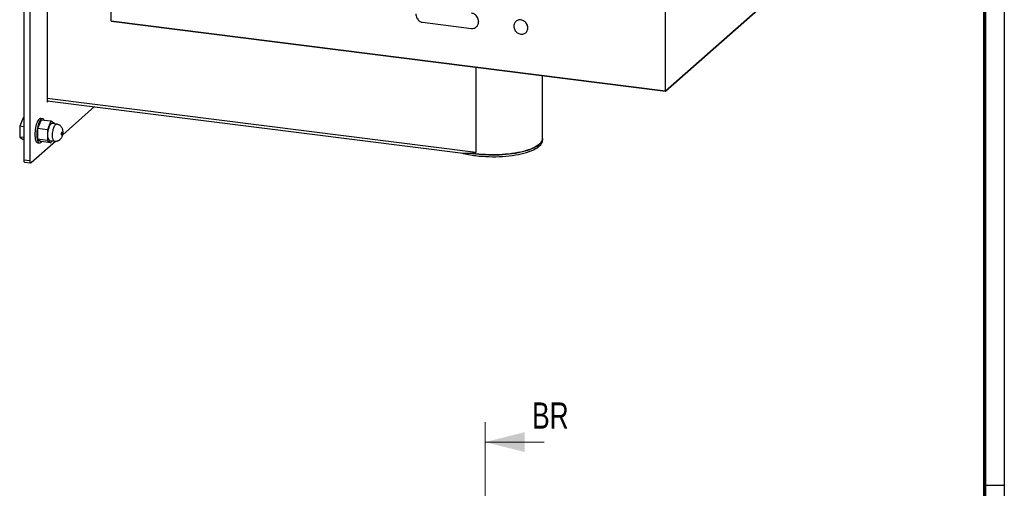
# Paper-space layout 'MA-KB-Kubus Wall Mount' of a CAD drawing. Header units: millimetres. Extents: x 7 to 203, y 7 to 289.
# Tile 5 of 7: x 104 to 203, y 148 to 196. Entities that reach past the tile are written whole.
import ezdxf

# ---------------------------------------------------------------- set-up
doc = ezdxf.new("R2010")
doc.units = ezdxf.units.MM
doc.layers.add('LAYER2', color=7, linetype='Continuous')
doc.layers.add('LOGO', color=7, linetype='Continuous')
doc.styles.add('SLDTEXTSTYLE1', font='TXT', dxfattribs={"width": 0.75})

psp = doc.layouts.new('MA-KB-Kubus Wall Mount')

# ---------------------------------------------------------------- linework, layer by layer
at = {"color": 7, "linetype": 'Continuous', "lineweight": 25}
for p, q in [((112.96361, 195.70788), (112.96361, 210.72859)), ((190.29308, 207.3438), (169.08223, 188.63759)), ((169.08417, 188.63302), (190.29738, 207.34131)), ((169.08223, 188.63759), (169.08223, 203.65831)), ((104.12834, 199.921), (104.12834, 181.69336)), ((104.75195, 199.84243), (104.75195, 181.61479)), ((106.50793, 197.02271), (106.50793, 187.53177)), ((112.96361, 195.70788), (112.95931, 195.70409)), ((112.95931, 195.70409), (169.08417, 188.63302)), ((169.08223, 188.63759), (112.96361, 195.70788)), ((144.46539, 195.60751), (149.44765, 194.9798)), ((150.16122, 195.66264), (150.16004, 195.6616)), ((155.14314, 195.03022), (155.14196, 195.02918)), ((149.86058, 191.05497), (149.86058, 182.42743)), ((156.62834, 183.86074), (156.62834, 190.20231)), ((169.08223, 188.63759), (169.08417, 188.63302)), ((106.50793, 187.67216), (148.57851, 182.37176)), ((106.50793, 187.53177), (106.64722, 187.65461)), ((108.07785, 184.23369), (111.29311, 187.06928)), ((104.07337, 185.9391), (103.71982, 185.08296)), ((104.12834, 185.93217), (104.07337, 185.9391)), ((105.88184, 185.71125), (105.52828, 184.85511)), ((106.036, 185.84625), (105.84892, 185.86982)), ((106.87961, 185.58554), (105.88184, 185.71125)), ((106.87961, 185.58554), (106.52606, 184.72941)), ((107.23317, 185.35302), (106.87961, 185.58554)), ((107.45565, 185.29782), (106.98795, 185.35675)), ((107.23317, 185.32586), (107.23317, 185.35302)), ((104.12834, 185.03149), (103.71982, 185.08296)), ((103.71982, 185.08296), (103.71982, 183.9943)), ((106.52606, 184.72941), (105.52828, 184.85511)), ((105.52828, 184.85511), (105.52828, 183.76645)), ((106.52606, 184.72941), (106.52606, 183.64074)), ((104.12834, 183.94283), (103.71982, 183.9943)), ((103.71982, 183.9943), (104.07337, 183.76177)), ((104.12834, 183.75485), (104.07337, 183.76177)), ((104.8698, 181.40446), (107.32927, 183.57351)), ((106.52606, 183.64074), (105.52828, 183.76645)), ((105.52828, 183.76645), (105.88184, 183.53393)), ((105.54059, 183.4225), (105.72767, 183.39893)), ((106.87961, 183.40822), (105.88184, 183.53393)), ((106.52606, 183.64074), (106.87961, 183.40822)), ((106.77128, 183.63701), (107.23899, 183.57809)), ((106.87961, 183.40822), (106.96407, 183.61272)), ((156.62834, 183.67218), (156.62834, 183.86074)), ((104.12834, 181.69336), (104.75195, 181.61479)), ((104.20452, 181.46658), (104.82813, 181.38801))]:
    psp.add_line(p, q, dxfattribs=at)
at = {"color": 8, "linetype": 'Continuous', "lineweight": 25}
psp.add_line((149.86058, 182.42743), (106.50793, 187.88935), dxfattribs=at)
at = {"color": 7, "linetype": 'Continuous', "lineweight": 18}
for p, q in [((150.80771, 155.14771), (150.80771, 45.75946)), ((156.80771, 153.14771), (150.80771, 153.14771))]:
    psp.add_line(p, q, dxfattribs=at)
at = {"color": 7, "linetype": 'Continuous', "lineweight": 25, "flags": 128}
for points in [[(105.84892, 185.86982), (105.80024, 185.86745), (105.74033, 185.84278), (105.67954, 185.79483), (105.61904, 185.72451), (105.56001, 185.63321), (105.5036, 185.52269), (105.45092, 185.39512), (105.40298, 185.25297), (105.36072, 185.099), (105.32496, 184.93622), (105.2964, 184.7678), (105.2756, 184.59701), (105.26295, 184.42717), (105.25871, 184.2616)], [(106.21375, 185.66943), (106.19551, 185.70696), (106.1503, 185.77564), (106.09986, 185.82188), (106.04518, 185.84477), (105.98733, 185.84388), (105.92742, 185.81921), (105.86662, 185.77126), (105.80612, 185.70094), (105.74709, 185.60964), (105.69069, 185.49912), (105.638, 185.37155), (105.59006, 185.2294), (105.5478, 185.07543), (105.51205, 184.91265), (105.48349, 184.74423), (105.46268, 184.57344), (105.45003, 184.4036), (105.44579, 184.23803)], [(106.77128, 183.63701), (106.73378, 183.64965), (106.69141, 183.68609), (106.65418, 183.74466), (106.62309, 183.82374), (106.59901, 183.92118), (106.58258, 184.03433), (106.57425, 184.1601), (106.57425, 184.29505), (106.58258, 184.43551), (106.59901, 184.57764), (106.62309, 184.71756), (106.65418, 184.85147), (106.69141, 184.97571), (106.73378, 185.08688), (106.78012, 185.18197), (106.82918, 185.25836), (106.87961, 185.31398), (106.93005, 185.34732), (106.97911, 185.35745), (106.98795, 185.35675)], [(108.00211, 184.19832), (107.97956, 184.1904), (107.96044, 184.2076), (107.94767, 184.24731), (107.94318, 184.30349), (107.94767, 184.36758), (107.96044, 184.42982), (107.97956, 184.48075), (108.00211, 184.51259), (108.02466, 184.52052), (108.04378, 184.50332), (108.05655, 184.4636), (108.06104, 184.40743), (108.05655, 184.34334), (108.04378, 184.28109), (108.02466, 184.23017), (108.00211, 184.19832)], [(105.25871, 184.2616), (105.26295, 184.10351), (105.2756, 183.95599), (105.2964, 183.82189), (105.32496, 183.70385), (105.36072, 183.60414), (105.40298, 183.52471), (105.45092, 183.46711), (105.5036, 183.43246), (105.54059, 183.4225)], [(105.44579, 184.23803), (105.45003, 184.07994), (105.46268, 183.93242), (105.48349, 183.79832), (105.51205, 183.68027), (105.5478, 183.58057), (105.59006, 183.50114), (105.638, 183.44354), (105.69069, 183.40889), (105.74709, 183.39787), (105.80612, 183.41068), (105.86662, 183.44708), (105.92742, 183.50636), (105.94372, 183.52613)], [(156.62834, 183.86074), (156.62738, 183.82793), (156.60899, 183.71422), (156.56735, 183.6012), (156.50265, 183.48939), (156.41521, 183.37931), (156.30542, 183.27149), (156.17379, 183.16641), (156.02095, 183.06457), (155.84761, 182.96645), (155.65457, 182.8725), (155.44273, 182.78317), (155.21309, 182.69887), (154.96672, 182.61999), (154.70476, 182.5469), (154.42844, 182.47994), (154.13906, 182.41943), (153.83795, 182.36565), (153.52653, 182.31885), (153.20624, 182.27924), (152.8786, 182.24702), (152.54511, 182.22233), (152.20735, 182.20529), (151.86688, 182.19597), (151.5253, 182.19443), (151.1842, 182.20066), (150.84518, 182.21465), (150.50981, 182.23631), (150.17966, 182.26556), (149.85627, 182.30226), (149.54116, 182.34623), (149.38003, 182.37208)], [(149.86058, 182.30172), (150.18747, 182.26478), (150.52122, 182.23545), (150.86025, 182.21386), (151.20294, 182.20012), (151.54766, 182.19429), (151.89277, 182.19641), (152.23661, 182.20645), (152.57755, 182.22438), (152.91397, 182.25011), (153.24427, 182.28351), (153.56686, 182.32443), (153.88022, 182.37267), (154.18284, 182.42801), (154.47329, 182.49017), (154.75019, 182.55886), (155.0122, 182.63375), (155.25809, 182.7145), (155.48669, 182.8007), (155.6969, 182.89196), (155.88771, 182.98783), (156.05823, 183.08786), (156.20764, 183.19158), (156.33523, 183.29848), (156.44039, 183.40807), (156.52262, 183.51981), (156.58152, 183.63317), (156.61682, 183.74763), (156.62834, 183.86074)], [(149.86058, 182.11316), (150.18747, 182.07622), (150.52122, 182.04688), (150.86025, 182.0253), (151.20294, 182.01156), (151.54766, 182.00573), (151.89277, 182.00784), (152.23661, 182.01789), (152.57755, 182.03582), (152.91397, 182.06155), (153.24427, 182.09495), (153.56686, 182.13587), (153.88022, 182.18411), (154.18284, 182.23945), (154.47329, 182.3016), (154.75019, 182.3703), (155.0122, 182.44519), (155.25809, 182.52593), (155.48669, 182.61214), (155.6969, 182.70339), (155.88771, 182.79927), (156.05823, 182.8993), (156.20764, 183.00302), (156.33523, 183.10992), (156.44039, 183.21951), (156.52262, 183.33125), (156.58152, 183.44461), (156.61682, 183.55906), (156.62834, 183.67218)], [(149.37928, 182.3722), (149.54211, 182.34609), (149.86058, 182.30172)], [(104.12834, 181.69336), (104.1306, 181.63405), (104.13731, 181.581), (104.1482, 181.53628), (104.16285, 181.50158), (104.18071, 181.47825), (104.20109, 181.46717), (104.20452, 181.46658)], [(104.75195, 181.61479), (104.75421, 181.55548), (104.76092, 181.50244), (104.77181, 181.45771), (104.78646, 181.42301), (104.80432, 181.39968), (104.8247, 181.38861), (104.84681, 181.39022), (104.8698, 181.40446)]]:
    psp.add_lwpolyline(points, dxfattribs=at)
at = {"color": 8, "linetype": 'Continuous', "lineweight": 25, "flags": 128}
psp.add_lwpolyline([(107.23904, 183.57808), (107.20148, 183.59072), (107.15912, 183.62717), (107.12188, 183.68573), (107.0908, 183.76482), (107.06672, 183.86226), (107.05028, 183.97541), (107.04195, 184.10117), (107.04195, 184.23612), (107.05028, 184.37658), (107.06672, 184.51871), (107.0908, 184.65864), (107.12188, 184.79255), (107.15912, 184.91678), (107.20148, 185.02796), (107.24783, 185.12304), (107.29689, 185.19943), (107.34732, 185.25506), (107.39775, 185.28839), (107.44681, 185.29853), (107.45574, 185.29781)], dxfattribs=at)
at = {"color": 7, "linetype": 'Continuous', "lineweight": 25}
psp.add_arc((151.08027, 192.21272), 10.17294, 254.9229156, 263.1139122, dxfattribs=at)
for points, knots in [([(143.7961, 196.45863), (143.80153, 196.38481), (143.81227, 196.23891), (143.89499, 196.02826), (144.01116, 195.85589), (144.15031, 195.72866), (144.30051, 195.64119), (144.40971, 195.61888), (144.46539, 195.60751)], [0, 0, 0, 0, 0.19358279, 0.38264091, 0.5667391, 0.70892677, 0.85159315, 1, 1, 1, 1]), ([(150.16004, 195.6616), (150.15367, 195.73586), (150.14096, 195.8839), (150.04705, 196.09663), (149.92003, 196.27015), (149.77199, 196.39851), (149.61628, 196.48721), (149.50419, 196.51032), (149.44765, 196.52197)], [0, 0, 0, 0, 0.18936567, 0.37744832, 0.56383893, 0.70877991, 0.85312771, 1, 1, 1, 1]), ([(150.16122, 195.66264), (150.15485, 195.7369), (150.14214, 195.88494), (150.04822, 196.09767), (149.92121, 196.27119), (149.77316, 196.39955), (149.61746, 196.48825), (149.50536, 196.51136), (149.44883, 196.52301)], [0, 0, 0, 0, 0.18936567, 0.37744832, 0.56383893, 0.70877991, 0.85312771, 1, 1, 1, 1]), ([(149.44765, 194.9798), (149.51935, 194.97816), (149.66185, 194.97489), (149.85127, 195.06069), (149.99291, 195.18553), (150.08887, 195.33396), (150.14825, 195.49003), (150.15611, 195.60431), (150.16004, 195.6616)], [0, 0, 0, 0, 0.18591383, 0.36947736, 0.55512545, 0.70267258, 0.85094161, 1, 1, 1, 1]), ([(149.92836, 195.14232), (149.95214, 195.1615), (150.01768, 195.21435), (150.08895, 195.33616), (150.14971, 195.49077), (150.15738, 195.60525), (150.16122, 195.66264)], [0, 0, 0, 0, 0.15889291, 0.43785456, 0.71818107, 1, 1, 1, 1]), ([(155.14196, 195.02918), (155.13707, 195.09404), (155.12746, 195.22161), (155.05164, 195.40545), (154.93942, 195.56683), (154.79309, 195.69914), (154.62002, 195.79463), (154.43053, 195.84389), (154.24099, 195.84239), (154.06777, 195.79054), (153.92135, 195.69511), (153.8091, 195.56201), (153.73329, 195.39726), (153.72368, 195.27211), (153.71879, 195.20849)], [0, 0, 0, 0, 0.08553032, 0.16822746, 0.24981903, 0.33143541, 0.41421436, 0.4999036, 0.58569674, 0.66853399, 0.7501755, 0.83177335, 0.91447003, 1, 1, 1, 1]), ([(155.14314, 195.03022), (155.13825, 195.09508), (155.12864, 195.22265), (155.05282, 195.40649), (154.94059, 195.56787), (154.79428, 195.70017), (154.62115, 195.79572), (154.4319, 195.84475), (154.24148, 195.84411), (154.07142, 195.78915), (153.96266, 195.73126), (153.92365, 195.68459), (153.92142, 195.68192)], [0, 0, 0, 0, 0.11326628, 0.22278063, 0.33083089, 0.43891399, 0.54853668, 0.66201342, 0.77562773, 0.88532763, 0.99344403, 1, 1, 1, 1]), ([(153.71879, 195.20849), (153.72367, 195.14351), (153.73328, 195.01574), (153.80907, 194.83162), (153.92133, 194.67002), (154.06775, 194.53755), (154.24098, 194.44197), (154.43053, 194.39269), (154.62003, 194.39422), (154.79311, 194.44619), (154.93945, 194.54176), (155.05167, 194.67507), (155.12747, 194.84009), (155.13708, 194.96544), (155.14196, 195.02918)], [0, 0, 0, 0, 0.08562215, 0.16836645, 0.24996985, 0.33158291, 0.41436817, 0.50009631, 0.58572064, 0.66844765, 0.7500356, 0.83163274, 0.9143775, 1, 1, 1, 1]), ([(154.92598, 194.54319), (154.92899, 194.54512), (154.98027, 194.57807), (155.05073, 194.67888), (155.1292, 194.8404), (155.13844, 194.96623), (155.14314, 195.03022)], [0, 0, 0, 0, 0.01995186, 0.33987391, 0.66429552, 1, 1, 1, 1]), ([(107.81033, 183.75582), (107.84052, 183.78513), (107.89409, 183.83714), (107.95665, 183.92597), (108.00624, 184.01591), (108.04792, 184.11873), (108.0802, 184.23384), (108.10115, 184.35941), (108.10899, 184.49319), (108.10087, 184.62333), (108.07659, 184.74485), (108.03958, 184.85237), (107.98905, 184.95158), (107.92402, 185.04318), (107.84484, 185.12485), (107.7529, 185.19417), (107.6502, 185.2477), (107.55018, 185.28349), (107.48373, 185.29178), (107.45582, 185.29526)], [0, 0, 0, 0, 0.06451347, 0.11446017, 0.16726463, 0.2237416, 0.28647565, 0.35094378, 0.41686221, 0.49022975, 0.55204069, 0.60906837, 0.66574166, 0.72290471, 0.78074193, 0.83916704, 0.89802028, 0.95715224, 1, 1, 1, 1]), ([(107.23953, 183.57948), (107.274, 183.57602), (107.34773, 183.56861), (107.45939, 183.58158), (107.56919, 183.61062), (107.66908, 183.65497), (107.74903, 183.7046), (107.79308, 183.74141), (107.81033, 183.75582)], [0, 0, 0, 0, 0.16817211, 0.35963982, 0.54295645, 0.71943693, 0.8901859, 1, 1, 1, 1]), ([(148.57991, 182.37283), (148.6615, 182.36482), (148.90018, 182.34138), (149.32346, 182.36244), (149.6768, 182.40276), (149.85948, 182.42728), (149.86058, 182.42743)], [0, 0, 0, 0, 0.20441708, 0.59794943, 0.99757396, 1, 1, 1, 1])]:
    psp.add_open_spline(points, degree=3, knots=knots, dxfattribs=at)
at = {"color": 7, "linetype": 'Continuous', "lineweight": 18}
psp.add_solid([(150.80771, 153.14771), (154.80771, 152.14771), (154.80771, 154.14771)], dxfattribs=at)
at = {"layer": 'LAYER2', "lineweight": 70}
psp.add_line((201.35193, 287.70219), (201.35193, 9.38997), dxfattribs=at)
at = {"layer": 'LOGO'}
for p, q in [((203.35304, 289.01784), (203.35304, 7.38997)), ((203.35304, 148.74438), (201.35193, 148.74438))]:
    psp.add_line(p, q, dxfattribs=at)

# ---------------------------------------------------------------- texts
at = {"color": 7, "linetype": 'Continuous', "insert": (155.57722, 157.15188), "char_height": 2.645833, "attachment_point": 1, "style": 'SLDTEXTSTYLE1'}
psp.add_mtext('BR', dxfattribs=at)

doc.saveas('drawing.dxf')
